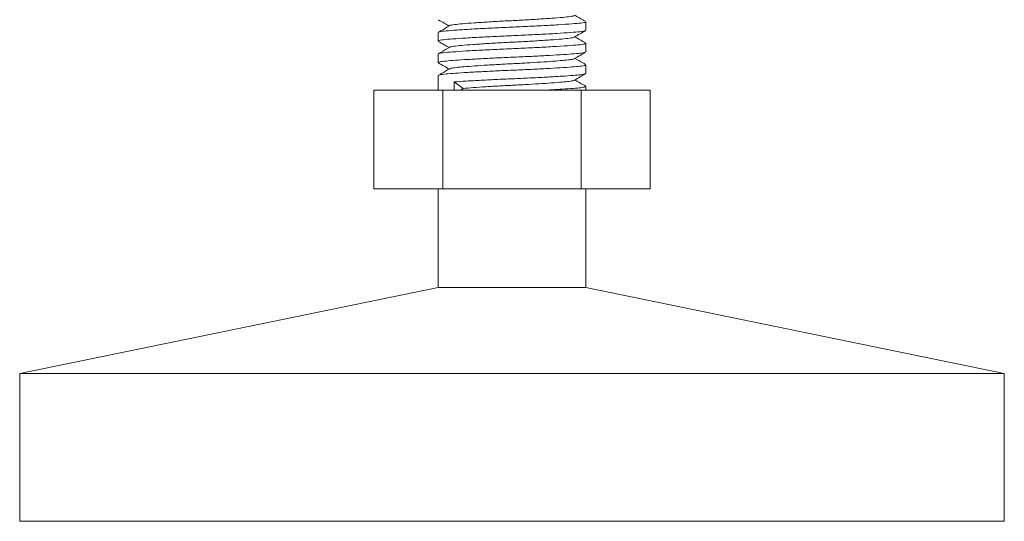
# Model space of a CAD drawing. Header units: millimetres. Extents: x 0 to 210, y 0 to 297.
# Tile 2 of 11: x 42 to 82, y 107 to 127. Entities that reach past the tile are written whole.
import ezdxf

# ---------------------------------------------------------------- set-up
doc = ezdxf.new("R2010")
doc.units = ezdxf.units.MM

msp = doc.modelspace()

# ---------------------------------------------------------------- linework, layer by layer
at = {"color": 7, "linetype": 'Continuous', "lineweight": 15}
for p, q in [((64.509, 126.58), (64.509, 126.927)), ((58.509, 126.49), (58.509, 126.142)), ((64.509, 125.705), (64.509, 126.052)), ((58.509, 125.615), (58.509, 125.267)), ((64.509, 124.83), (64.509, 125.177)), ((58.509, 124.74), (58.509, 124.142)), ((59.155, 124.484), (59.155, 124.142)), ((59.164, 124.485), (59.521, 124.222)), ((55.895, 120.142), (55.895, 124.142)), ((55.895, 124.142), (58.702, 124.142)), ((58.702, 120.142), (58.702, 124.142)), ((58.702, 124.142), (64.315, 124.142)), ((59.519, 124.222), (59.411, 124.142)), ((64.315, 120.142), (64.315, 124.142)), ((64.315, 124.142), (67.122, 124.142)), ((64.509, 124.142), (64.509, 124.302)), ((67.122, 120.142), (67.122, 124.142)), ((58.702, 120.142), (55.895, 120.142)), ((58.509, 120.142), (58.509, 116.142)), ((64.315, 120.142), (58.702, 120.142)), ((67.122, 120.142), (64.315, 120.142)), ((64.509, 116.142), (64.509, 120.142)), ((58.509, 116.142), (41.509, 112.642)), ((58.509, 116.142), (64.509, 116.142)), ((81.509, 112.642), (64.509, 116.142)), ((41.509, 112.642), (41.509, 106.642)), ((41.509, 112.642), (81.509, 112.642)), ((81.509, 106.642), (81.509, 112.642)), ((41.509, 106.642), (81.509, 106.642))]:
    msp.add_line(p, q, dxfattribs=at)
for points, knots in [([(58.522, 127.003), (58.599, 126.959), (58.742, 126.876), (58.886, 126.793), (58.953, 126.754)], [0, 0, 0, 0, 0.53253, 1, 1, 1, 1]), ([(64.483, 126.927), (64.489, 126.922), (64.511, 126.904), (64.33, 126.874), (63.961, 126.841), (63.412, 126.804), (62.725, 126.765), (61.96, 126.727), (61.171, 126.695), (60.399, 126.658), (59.697, 126.619), (59.126, 126.581), (58.729, 126.548), (58.519, 126.517), (58.531, 126.497), (58.535, 126.49)], [0, 0, 0, 0, 0.034322, 0.118634, 0.199863, 0.283647, 0.369178, 0.453442, 0.534659, 0.618499, 0.704034, 0.788249, 0.869456, 0.953351, 1, 1, 1, 1]), ([(64.036, 127.179), (64.036, 127.178), (64.045, 127.164), (63.896, 127.138), (63.589, 127.105), (63.122, 127.068), (62.54, 127.029), (61.891, 126.991), (61.222, 126.958), (60.568, 126.921), (59.973, 126.882), (59.487, 126.845), (59.157, 126.812), (58.989, 126.785), (58.991, 126.77), (58.991, 126.768)], [0, 0, 0, 0, 0.0082327, 0.0977826, 0.1840527, 0.2730411, 0.3638885, 0.4533871, 0.5396442, 0.6286923, 0.719544, 0.8089903, 0.8952371, 0.9843442, 1, 1, 1, 1]), ([(64.482, 126.949), (64.449, 126.968), (64.31, 127.049), (64.171, 127.129), (64.064, 127.191)], [0, 0, 0, 0, 0.233442, 1, 1, 1, 1]), ([(58.535, 126.142), (58.529, 126.148), (58.509, 126.166), (58.698, 126.197), (59.074, 126.229), (59.629, 126.267), (60.32, 126.306), (61.087, 126.343), (61.876, 126.376), (62.646, 126.413), (63.344, 126.452), (63.91, 126.49), (64.299, 126.522), (64.502, 126.554), (64.487, 126.573), (64.482, 126.58)], [0, 0, 0, 0, 0.037521, 0.121731, 0.202937, 0.286838, 0.372377, 0.456536, 0.537736, 0.621692, 0.707232, 0.79134, 0.872536, 0.956545, 1, 1, 1, 1]), ([(58.978, 126.768), (58.863, 126.702), (58.715, 126.616), (58.567, 126.53), (58.534, 126.511)], [0, 0, 0, 0, 0.773759, 1, 1, 1, 1]), ([(64.043, 126.304), (64.12, 126.348), (64.272, 126.437), (64.425, 126.525), (64.501, 126.569)], [0, 0, 0, 0, 0.499889, 1, 1, 1, 1]), ([(58.522, 126.128), (58.598, 126.084), (58.742, 126.001), (58.886, 125.918), (58.953, 125.879)], [0, 0, 0, 0, 0.532158, 1, 1, 1, 1]), ([(64.482, 126.052), (64.487, 126.046), (64.502, 126.026), (64.299, 125.995), (63.91, 125.963), (63.344, 125.925), (62.646, 125.886), (61.876, 125.849), (61.087, 125.816), (60.32, 125.779), (59.629, 125.74), (59.074, 125.702), (58.698, 125.67), (58.509, 125.639), (58.529, 125.621), (58.535, 125.615)], [0, 0, 0, 0, 0.043454, 0.127463, 0.208659, 0.292768, 0.378308, 0.462264, 0.543464, 0.627623, 0.713162, 0.797063, 0.878269, 0.962479, 1, 1, 1, 1]), ([(64.029, 126.304), (64.03, 126.301), (64.034, 126.286), (63.871, 126.259), (63.546, 126.226), (63.065, 126.189), (62.473, 126.15), (61.82, 126.112), (61.151, 126.08), (60.501, 126.042), (59.915, 126.003), (59.443, 125.966), (59.132, 125.933), (58.978, 125.908), (58.983, 125.895), (58.983, 125.894)], [0, 0, 0, 0, 0.017895, 0.107294, 0.1936942, 0.2831989, 0.3742304, 0.4635722, 0.5499766, 0.6395358, 0.7305651, 0.819849, 0.9062605, 0.995873, 1, 1, 1, 1]), ([(64.487, 126.071), (64.453, 126.091), (64.312, 126.172), (64.171, 126.254), (64.064, 126.316)], [0, 0, 0, 0, 0.2397672, 1, 1, 1, 1]), ([(58.542, 125.254), (58.528, 125.258), (58.479, 125.274), (58.571, 125.302), (58.806, 125.333), (59.193, 125.363), (59.706, 125.396), (60.327, 125.431), (61.005, 125.465), (61.703, 125.494), (62.394, 125.526), (63.047, 125.56), (63.613, 125.595), (64.058, 125.626), (64.358, 125.655), (64.508, 125.683), (64.492, 125.699), (64.488, 125.705)], [0, 0, 0, 0, 0.028522, 0.102146, 0.173744, 0.24396, 0.316846, 0.39073, 0.463541, 0.533697, 0.605403, 0.679064, 0.752646, 0.824124, 0.894415, 0.96738, 1, 1, 1, 1]), ([(58.979, 125.894), (58.865, 125.827), (58.714, 125.74), (58.564, 125.653), (58.528, 125.632)], [0, 0, 0, 0, 0.76299, 1, 1, 1, 1]), ([(64.043, 125.429), (64.119, 125.473), (64.272, 125.562), (64.425, 125.65), (64.501, 125.694)], [0, 0, 0, 0, 0.499896, 1, 1, 1, 1]), ([(58.521, 125.254), (58.598, 125.209), (58.742, 125.126), (58.885, 125.043), (58.953, 125.004)], [0, 0, 0, 0, 0.531572, 1, 1, 1, 1]), ([(64.037, 125.429), (64.038, 125.428), (64.043, 125.415), (63.92, 125.392), (63.671, 125.362), (63.292, 125.331), (62.813, 125.297), (62.259, 125.262), (61.674, 125.23), (61.082, 125.201), (60.507, 125.167), (59.981, 125.133), (59.543, 125.099), (59.223, 125.07), (59.032, 125.043), (59.007, 125.025), (58.998, 125.019)], [0, 0, 0, 0, 0.007098, 0.08711, 0.164185, 0.242564, 0.323252, 0.404029, 0.482657, 0.559585, 0.639426, 0.720448, 0.800373, 0.877366, 0.955875, 1, 1, 1, 1]), ([(64.488, 125.195), (64.454, 125.215), (64.313, 125.297), (64.171, 125.379), (64.064, 125.441)], [0, 0, 0, 0, 0.241728, 1, 1, 1, 1]), ([(64.488, 125.177), (64.492, 125.172), (64.508, 125.156), (64.358, 125.128), (64.058, 125.099), (63.613, 125.067), (63.047, 125.033), (62.394, 124.998), (61.703, 124.967), (61.005, 124.937), (60.327, 124.904), (59.706, 124.869), (59.192, 124.835), (58.809, 124.806), (58.557, 124.774), (58.525, 124.752), (58.509, 124.74)], [0, 0, 0, 0, 0.033581, 0.108697, 0.181061, 0.254646, 0.330396, 0.406229, 0.480048, 0.552273, 0.62723, 0.703292, 0.778327, 0.850613, 0.924321, 1, 1, 1, 1]), ([(58.98, 125.019), (58.865, 124.953), (58.717, 124.867), (58.569, 124.781), (58.536, 124.762)], [0, 0, 0, 0, 0.775061, 1, 1, 1, 1]), ([(59.155, 124.484), (59.313, 124.495), (59.632, 124.517), (60.25, 124.552), (60.922, 124.586), (61.619, 124.615), (62.312, 124.647), (62.972, 124.681), (63.551, 124.715), (64.011, 124.748), (64.33, 124.777), (64.499, 124.805), (64.491, 124.823), (64.488, 124.83)], [0, 0, 0, 0, 0.094986, 0.191598, 0.287127, 0.379175, 0.472481, 0.568644, 0.66503, 0.758967, 0.850642, 0.945743, 1, 1, 1, 1]), ([(64.043, 124.553), (64.119, 124.598), (64.272, 124.686), (64.424, 124.775), (64.501, 124.819)], [0, 0, 0, 0, 0.499902, 1, 1, 1, 1]), ([(64.031, 124.553), (64.031, 124.551), (64.032, 124.537), (63.897, 124.513), (63.631, 124.484), (63.24, 124.452), (62.749, 124.417), (62.19, 124.383), (61.603, 124.352), (61.011, 124.322), (60.441, 124.288), (59.917, 124.253), (59.647, 124.231), (59.513, 124.22)], [0, 0, 0, 0, 0.020034, 0.118577, 0.213564, 0.310899, 0.410776, 0.510422, 0.607102, 0.702477, 0.801465, 0.901576, 1, 1, 1, 1]), ([(64.493, 124.317), (64.458, 124.338), (64.315, 124.421), (64.172, 124.504), (64.064, 124.566)], [0, 0, 0, 0, 0.249226, 1, 1, 1, 1]), ([(64.488, 124.302), (64.491, 124.296), (64.499, 124.278), (64.33, 124.25), (64.011, 124.22), (63.551, 124.188), (63.098, 124.161), (62.808, 124.146), (62.732, 124.142)], [0, 0, 0, 0, 0.116585, 0.320936, 0.517923, 0.719773, 0.926883, 1, 1, 1, 1])]:
    msp.add_open_spline(points, degree=3, knots=knots, dxfattribs=at)

doc.saveas('drawing.dxf')
